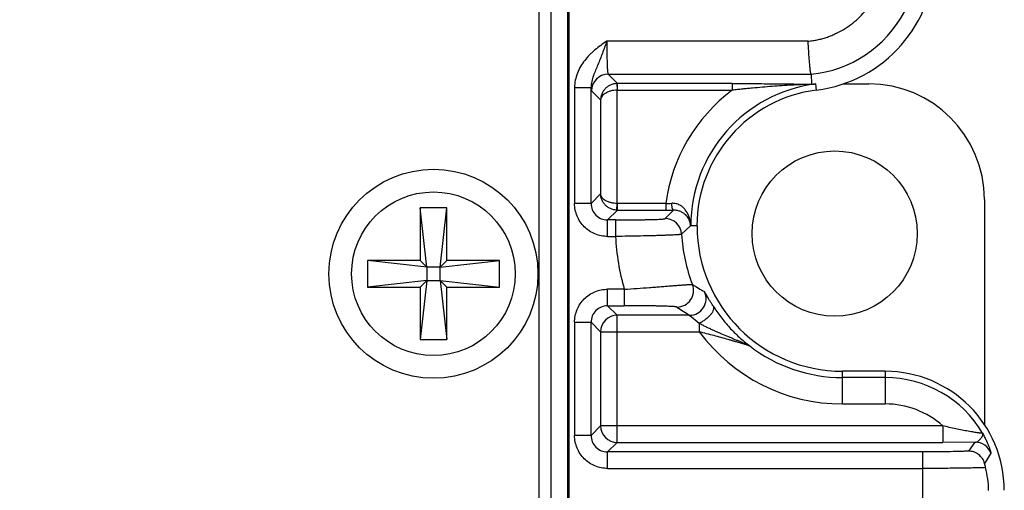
# Model space of a CAD drawing. Header units: inches. Extents: x 0 to 34, y 0 to 22.
# Tile 11 of 50: x 5.672 to 6.845, y 8.186 to 8.747. Entities that reach past the tile are written whole.
import ezdxf

# ---------------------------------------------------------------- set-up
doc = ezdxf.new("R2010")
doc.units = ezdxf.units.IN
doc.header["$LTSCALE"] = 1.87
doc.header["$MEASUREMENT"] = 0
doc.layers.get('0').update_dxf_attribs({"linetype": 'CONTINUOUS'})
doc.layers.add('DIMENSIONS', color=7, linetype='CONTINUOUS')
doc.styles.get("Standard").update_dxf_attribs({"font": 'txt', "width": 0.8})
doc.dimstyles.new('DIMSTYLE_1', dxfattribs={"dimtxt": 0.125, "dimasz": 0.18, "dimexe": 0.18, "dimexo": 0.0625, "dimgap": 0.09, "dimtad": 0, "dimtih": 1, "dimtoh": 1, "dimdec": 1, "dimdsep": 46, "dimtxsty": 'STANDARD', "dimblk": '_FILLED', "dimblk1": '_FILLED', "dimblk2": '_FILLED', "dimcen": 0.09, "dimadec": 0, "dimazin": 0, "dimtp": 0.1, "dimtm": 0.1, "dimtfac": 1, "dimtdec": 1, "dimtofl": 0, "dimtmove": 0, "dimatfit": 3, "dimldrblk": '_FILLED', "dimfxl": 1, "dimtolj": 1, "dimarcsym": 0})

# ---------------------------------------------------------------- blocks, each defined once
blk = doc.blocks.new('_FILLED')
at = {"color": 0, "linetype": 'BYBLOCK'}
blk.add_solid([(0, 0), (-1, 0.1736), (-1, -0.1736)], dxfattribs=at)
blk = doc.blocks.new('*D21')
at = {"layer": 'DIMENSIONS', "color": 2, "linetype": 'CONTINUOUS'}
for p, q in [((6.1345, 9.7858), (2.2098, 9.7858)), ((2.3348, 9.7858), (2.3348, 8.5133)), ((2.3348, 6.4338), (2.3348, 7.8571)), ((5.0303, 6.4338), (2.2098, 6.4338))]:
    blk.add_line(p, q, dxfattribs=at)
at = {"layer": 'DIMENSIONS', "color": 2, "linetype": 'CONTINUOUS', "xscale": 0.18, "yscale": 0.18, "zscale": 0.18}
for p, rotation in [((2.3348, 9.7858), 90), ((2.3348, 6.4338), 270)]:
    blk.add_blockref('_FILLED', p, dxfattribs=dict(at, rotation=rotation))
at = {"layer": 'DIMENSIONS', "color": 2, "linetype": 'CONTINUOUS', "insert": (2.3348, 8.4508), "char_height": 0.125, "width": 0.6, "attachment_point": 2, "line_spacing_factor": 0.9}
blk.add_mtext('85.7\\P[3.37]\\PMAX', dxfattribs=at)

msp = doc.modelspace()

# ---------------------------------------------------------------- linework, layer by layer
at = {"color": 7, "linetype": 'CONTINUOUS'}
for p, q in [((6.2902, 8.7588), (6.2902, 7.5638)), ((6.3052, 7.5638), (6.3052, 8.7588)), ((6.3248, 7.5638), (6.3248, 8.7588)), ((6.3262, 8.7588), (6.3262, 7.5638)), ((6.6111, 8.7209), (6.3713, 8.721)), ((6.3728, 8.6816), (6.6146, 8.6816)), ((6.3728, 8.6816), (6.3839, 8.6705)), ((6.6146, 8.6816), (6.6151, 8.6696)), ((6.3834, 8.6704), (6.3838, 8.6626)), ((6.5208, 8.6705), (6.3839, 8.6705)), ((6.3839, 8.6626), (6.3839, 8.6705)), ((6.5208, 8.6705), (6.5208, 8.6626)), ((6.6151, 8.6696), (6.6129, 8.6694)), ((6.6212, 8.6626), (6.6202, 8.67)), ((6.6531, 8.6701), (6.6833, 8.6701)), ((6.3329, 8.6657), (6.3526, 8.6657)), ((6.3329, 8.6657), (6.3329, 8.5276)), ((6.3526, 8.5276), (6.3526, 8.6657)), ((6.3639, 8.6511), (6.3531, 8.6619)), ((6.3836, 8.6626), (6.5208, 8.6626)), ((6.3836, 8.5275), (6.3836, 8.6626)), ((6.3639, 8.6511), (6.3639, 8.539)), ((6.3526, 8.5276), (6.3329, 8.5276)), ((6.3526, 8.5276), (6.3639, 8.539)), ((6.8211, 8.5323), (6.8211, 8.2642)), ((6.1808, 8.5223), (6.1488, 8.5223)), ((6.1488, 8.5223), (6.1488, 8.4598)), ((6.1568, 8.4518), (6.1488, 8.5223)), ((6.1728, 8.4518), (6.1808, 8.5223)), ((6.1808, 8.4598), (6.1808, 8.5223)), ((6.3839, 8.5196), (6.3723, 8.508)), ((6.3834, 8.5196), (6.3836, 8.5275)), ((6.4416, 8.5275), (6.3836, 8.5275)), ((6.3839, 8.5196), (6.3839, 8.5275)), ((6.3839, 8.5196), (6.4416, 8.5196)), ((6.4407, 8.5095), (6.4506, 8.5196)), ((6.4416, 8.5275), (6.4416, 8.5196)), ((6.3817, 8.508), (6.3723, 8.508)), ((6.3723, 8.4883), (6.3723, 8.508)), ((6.3817, 8.508), (6.3817, 8.4883)), ((6.4708, 8.5043), (6.4708, 8.506)), ((6.4711, 8.5008), (6.4604, 8.4908)), ((6.4713, 8.5009), (6.4711, 8.5008)), ((6.4787, 8.5008), (6.4713, 8.5009)), ((6.3723, 8.4883), (6.3817, 8.4883)), ((6.1488, 8.4598), (6.0863, 8.4598)), ((6.1568, 8.4518), (6.0863, 8.4598)), ((6.0863, 8.4598), (6.0863, 8.4278)), ((6.1488, 8.4598), (6.1568, 8.4518)), ((6.1728, 8.4518), (6.2433, 8.4598)), ((6.1728, 8.4518), (6.1808, 8.4598)), ((6.2433, 8.4598), (6.1808, 8.4598)), ((6.2433, 8.4278), (6.2433, 8.4598)), ((6.1728, 8.4518), (6.1568, 8.4518)), ((6.1568, 8.4518), (6.1568, 8.4358)), ((6.1728, 8.4358), (6.1728, 8.4518)), ((6.1568, 8.4358), (6.0863, 8.4278)), ((6.1568, 8.4358), (6.1488, 8.4278)), ((6.1568, 8.4358), (6.1488, 8.3653)), ((6.1568, 8.4358), (6.1728, 8.4358)), ((6.1728, 8.4358), (6.2433, 8.4278)), ((6.1808, 8.4278), (6.1728, 8.4358)), ((6.1728, 8.4358), (6.1808, 8.3653)), ((6.0863, 8.4278), (6.1488, 8.4278)), ((6.1488, 8.4278), (6.1488, 8.3653)), ((6.1808, 8.4278), (6.2433, 8.4278)), ((6.1808, 8.3653), (6.1808, 8.4278)), ((6.3921, 8.4254), (6.3723, 8.4254)), ((6.3723, 8.4057), (6.3723, 8.4254)), ((6.3921, 8.4254), (6.3921, 8.4057)), ((6.3723, 8.4057), (6.3921, 8.4057)), ((6.3723, 8.4057), (6.3836, 8.3943)), ((6.4699, 8.3943), (6.3836, 8.3943)), ((6.3836, 8.2429), (6.3836, 8.3943)), ((6.4699, 8.3943), (6.4814, 8.3848)), ((6.3329, 8.386), (6.3526, 8.386)), ((6.3329, 8.386), (6.3329, 8.2512)), ((6.3639, 8.3747), (6.3526, 8.386)), ((6.3526, 8.2512), (6.3526, 8.386)), ((6.4814, 8.3848), (6.4814, 8.3747)), ((6.1488, 8.3653), (6.1808, 8.3653)), ((6.3639, 8.3747), (6.4814, 8.3747)), ((6.3639, 8.3747), (6.3639, 8.2626)), ((6.703, 8.3276), (6.6519, 8.3276)), ((6.6519, 8.2887), (6.6519, 8.3276)), ((6.703, 8.3202), (6.6519, 8.3202)), ((6.703, 8.3276), (6.703, 8.2887)), ((6.6519, 8.2887), (6.703, 8.2887)), ((6.3526, 8.2512), (6.3639, 8.2626)), ((6.7715, 8.2626), (6.3639, 8.2626)), ((6.7715, 8.2626), (6.7715, 8.2429)), ((6.3526, 8.2512), (6.3329, 8.2512)), ((6.3836, 8.2429), (6.3723, 8.2315)), ((6.3836, 8.2429), (6.7715, 8.2429)), ((6.8102, 8.2431), (6.7715, 8.2429)), ((6.8024, 8.2325), (6.8102, 8.2431)), ((6.7475, 8.2315), (6.3723, 8.2315)), ((6.3723, 8.2119), (6.3723, 8.2315)), ((6.7475, 8.2315), (6.7475, 8.1293)), ((6.8288, 8.23), (6.8214, 8.2179)), ((6.3723, 8.2119), (6.7475, 8.2119))]:
    msp.add_line(p, q, dxfattribs=at)
for centre, radius in [((6.6428, 8.4917), 0.0984), ((6.1648, 8.4438), 0.1245), ((6.1648, 8.4438), 0.0975)]:
    msp.add_circle(centre, radius, dxfattribs=at)
for centre, radius, start, end in [((6.6007, 8.8228), 0.1615, 277.2918, 360), ((6.6007, 8.8228), 0.1419, 275.6192, 331.8602), ((6.3728, 8.6619), 0.0197, 90.0471, 179.9529), ((6.3839, 8.6508), 0.0197, 90.0157, 91.4764), ((6.6419, 8.5008), 0.1706, 97.2918, 180), ((6.6031, 8.8238), 0.1547, 273.6314, 276.3559), ((6.6833, 8.5323), 0.1378, 0, 90), ((6.6419, 8.5008), 0.2021, 126.8119, 172.405), ((6.6419, 8.5008), 0.1632, 97.2918, 180), ((6.3722, 8.5276), 0.0197, 179.9371, 270.0629), ((6.4189, 9.2215), 0.6944, 271.8665, 272.4678), ((6.3839, 8.5393), 0.0197, 268.5236, 269.9843), ((6.4416, 10.0046), 1.485, 269.9968, 270.3463), ((6.4407, 8.4898), 0.0197, 3.0268, 89.9503), ((6.4343, 8.5), 0.037, 1.4525, 9.3561), ((6.4514, 8.5008), 0.0197, 0.0672, 10.4721), ((6.4531, 8.5), 0.0182, 2.7804, 13.6455), ((6.6519, 8.5008), 0.1731, 180, 270), ((6.6519, 8.5008), 0.2705, 182.6505, 196.1867), ((6.6519, 8.5008), 0.1917, 182.9827, 201.3294), ((6.4549, 8.4239), 0.0197, 270.0783, 21.251), ((6.4699, 8.414), 0.0197, 270.0886, 25.407), ((6.7102, 8.8148), 0.451, 238.3099, 240.4418), ((6.3722, 8.386), 0.0197, 89.9371, 180.0629), ((6.7316, 8.809), 0.4904, 235.6447, 237.7431), ((6.3836, 8.3746), 0.0197, 90.0471, 179.9529), ((6.6519, 8.5008), 0.2121, 216.4923, 270), ((6.6519, 8.5008), 0.1806, 232.3663, 270), ((6.703, 8.1858), 0.1418, 0, 90), ((6.703, 8.1858), 0.1344, 30.448, 90), ((6.703, 8.1858), 0.1029, 48.2501, 90), ((6.3836, 8.2626), 0.0197, 180.0471, 269.9529), ((6.3722, 8.2512), 0.0197, 179.9371, 270.0629), ((6.8102, 8.2235), 0.0197, 19.3779, 89.9631), ((6.5887, 8.1551), 0.241, 13.9006, 15.119), ((6.7028, 8.1832), 0.1234, 1.2007, 13.926)]:
    msp.add_arc(centre, radius, start, end, dxfattribs=at)
for points, knots in [([(6.6111, 8.7209), (6.613, 8.7211), (6.6166, 8.7215), (6.6221, 8.7225), (6.6275, 8.7238), (6.6328, 8.7254), (6.638, 8.7273), (6.6448, 8.7302), (6.653, 8.7344), (6.6623, 8.7406), (6.6736, 8.7501), (6.6809, 8.7586), (6.6851, 8.7647)], [0, 0, 0, 0, 0.062537, 0.125072, 0.187612, 0.250147, 0.312685, 0.375222, 0.500251, 0.62528, 0.750309, 1, 1, 1, 1]), ([(6.3713, 8.721), (6.3688, 8.7193), (6.3641, 8.716), (6.3583, 8.7114), (6.3539, 8.7076), (6.3497, 8.7035), (6.3448, 8.6981), (6.3398, 8.6908), (6.336, 8.6829), (6.3335, 8.6744), (6.3329, 8.6686), (6.3329, 8.6657)], [0, 0, 0, 0, 0.125062, 0.250117, 0.312655, 0.37519, 0.500207, 0.625192, 0.750149, 0.875086, 1, 1, 1, 1]), ([(6.3713, 8.721), (6.3704, 8.7185), (6.3687, 8.7137), (6.3661, 8.7066), (6.3635, 8.6996), (6.3607, 8.693), (6.3579, 8.6864), (6.3553, 8.6799), (6.3532, 8.673), (6.3526, 8.6681), (6.3526, 8.6657)], [0, 0, 0, 0, 0.132192, 0.26231, 0.388888, 0.511763, 0.632143, 0.752392, 0.874656, 1, 1, 1, 1]), ([(6.3713, 8.721), (6.3713, 8.7185), (6.3713, 8.7135), (6.3714, 8.7063), (6.3715, 8.7006), (6.3716, 8.6964), (6.3717, 8.6936), (6.3718, 8.691), (6.3719, 8.6887), (6.372, 8.6867), (6.3722, 8.685), (6.3723, 8.6838), (6.3724, 8.683), (6.3725, 8.6826), (6.3725, 8.6822), (6.3726, 8.6819), (6.3727, 8.6817), (6.3727, 8.6816), (6.3728, 8.6816)], [0, 0, 0, 0, 0.19156, 0.375998, 0.546462, 0.624451, 0.696631, 0.762334, 0.820955, 0.871957, 0.914874, 0.949326, 0.963285, 0.97503, 0.984545, 0.991833, 0.996931, 1, 1, 1, 1]), ([(6.6107, 8.721), (6.6109, 8.7185), (6.6112, 8.7135), (6.6116, 8.7063), (6.6121, 8.6997), (6.6125, 8.6946), (6.6129, 8.691), (6.6131, 8.6887), (6.6133, 8.6867), (6.6136, 8.685), (6.6138, 8.6837), (6.614, 8.6827), (6.6142, 8.682), (6.6144, 8.6817), (6.6145, 8.6816), (6.6146, 8.6816)], [0, 0, 0, 0, 0.190843, 0.374624, 0.544545, 0.694336, 0.759927, 0.818495, 0.869509, 0.912518, 0.947162, 0.973197, 0.990573, 0.996161, 1, 1, 1, 1]), ([(6.3834, 8.6704), (6.3821, 8.6704), (6.3793, 8.6701), (6.3755, 8.6687), (6.3721, 8.6667), (6.3692, 8.6642), (6.3669, 8.6613), (6.3652, 8.658), (6.3642, 8.6546), (6.364, 8.6522), (6.3639, 8.6511)], [0, 0, 0, 0, 0.135326, 0.268811, 0.399028, 0.525387, 0.647964, 0.767375, 0.884589, 1, 1, 1, 1]), ([(6.5208, 8.6705), (6.5292, 8.6705), (6.5418, 8.6704), (6.5585, 8.6703), (6.5707, 8.6702), (6.5826, 8.6701), (6.5941, 8.6699), (6.6034, 8.6698), (6.6104, 8.6697), (6.6136, 8.6696), (6.6151, 8.6696)], [0, 0, 0, 0, 0.268926, 0.400558, 0.529634, 0.655911, 0.778826, 0.897, 0.952171, 1, 1, 1, 1]), ([(6.6129, 8.6694), (6.6094, 8.6693), (6.6023, 8.6691), (6.5913, 8.6685), (6.5799, 8.6679), (6.5644, 8.6667), (6.5507, 8.6655), (6.5388, 8.6644), (6.5328, 8.6638), (6.5268, 8.6632), (6.5228, 8.6628), (6.5208, 8.6626)], [0, 0, 0, 0, 0.112388, 0.233232, 0.356845, 0.48242, 0.738555, 0.803533, 0.868816, 0.934339, 1, 1, 1, 1]), ([(6.3531, 8.6619), (6.3531, 8.662), (6.353, 8.6621), (6.3529, 8.6623), (6.3529, 8.6626), (6.3528, 8.663), (6.3528, 8.6636), (6.3527, 8.6644), (6.3526, 8.6652), (6.3526, 8.6657)], [0, 0, 0, 0, 0.034897, 0.09485, 0.180878, 0.293018, 0.431181, 0.595219, 1, 1, 1, 1]), ([(6.3836, 8.6626), (6.3823, 8.6626), (6.3796, 8.6624), (6.3758, 8.6616), (6.3724, 8.6604), (6.3695, 8.6589), (6.3671, 8.6572), (6.3654, 8.6553), (6.3643, 8.6532), (6.364, 8.6518), (6.3639, 8.6511)], [0, 0, 0, 0, 0.165226, 0.323727, 0.47041, 0.602519, 0.719504, 0.822556, 0.914245, 1, 1, 1, 1]), ([(6.3723, 8.4883), (6.3671, 8.4882), (6.3568, 8.4903), (6.3437, 8.4991), (6.335, 8.5122), (6.3329, 8.5225), (6.3329, 8.5276)], [0, 0, 0, 0, 0.24997, 0.5, 0.75003, 1, 1, 1, 1]), ([(6.3834, 8.5196), (6.3821, 8.5197), (6.3793, 8.52), (6.3755, 8.5213), (6.3721, 8.5233), (6.3692, 8.5259), (6.3669, 8.5288), (6.3652, 8.5321), (6.3642, 8.5355), (6.364, 8.5378), (6.3639, 8.539)], [0, 0, 0, 0, 0.13533, 0.268809, 0.399029, 0.525382, 0.64795, 0.767358, 0.884577, 1, 1, 1, 1]), ([(6.3836, 8.5275), (6.3823, 8.5275), (6.3796, 8.5277), (6.3758, 8.5285), (6.3724, 8.5296), (6.3695, 8.5311), (6.3671, 8.5329), (6.3654, 8.5348), (6.3643, 8.5368), (6.364, 8.5383), (6.3639, 8.539)], [0, 0, 0, 0, 0.16523, 0.32373, 0.470413, 0.602517, 0.71949, 0.822533, 0.914226, 1, 1, 1, 1]), ([(6.4708, 8.506), (6.4706, 8.5072), (6.47, 8.5097), (6.4684, 8.5146), (6.4657, 8.5193), (6.4619, 8.5233), (6.4583, 8.5258), (6.4538, 8.5275), (6.4505, 8.5278), (6.4488, 8.5278)], [0, 0, 0, 0, 0.111421, 0.224452, 0.457685, 0.581261, 0.71175, 0.851294, 1, 1, 1, 1]), ([(6.4506, 8.5196), (6.4505, 8.5197), (6.4503, 8.5198), (6.4501, 8.52), (6.4499, 8.5204), (6.4496, 8.5211), (6.4493, 8.5222), (6.4491, 8.5234), (6.4489, 8.5253), (6.4488, 8.5268), (6.4488, 8.5278)], [0, 0, 0, 0, 0.042844, 0.072508, 0.109349, 0.206957, 0.335451, 0.488988, 0.658025, 1, 1, 1, 1]), ([(6.4708, 8.5043), (6.4704, 8.506), (6.469, 8.5095), (6.466, 8.5134), (6.4626, 8.5161), (6.4593, 8.518), (6.4552, 8.5193), (6.4522, 8.5197), (6.4506, 8.5196)], [0, 0, 0, 0, 0.192844, 0.409377, 0.532713, 0.670263, 0.825685, 1, 1, 1, 1]), ([(6.3817, 8.508), (6.3854, 8.508), (6.3929, 8.508), (6.4036, 8.5081), (6.4122, 8.5082), (6.4185, 8.5083), (6.4228, 8.5084), (6.4266, 8.5085), (6.4301, 8.5086), (6.4331, 8.5087), (6.4353, 8.5088), (6.4368, 8.5089), (6.4378, 8.509), (6.4386, 8.5091), (6.4393, 8.5092), (6.4398, 8.5092), (6.4402, 8.5093), (6.4405, 8.5094), (6.4407, 8.5094), (6.4407, 8.5095)], [0, 0, 0, 0, 0.191768, 0.376437, 0.547076, 0.625219, 0.697588, 0.763395, 0.822072, 0.873091, 0.916006, 0.934252, 0.950308, 0.964159, 0.975793, 0.9852, 0.992366, 0.997286, 1, 1, 1, 1]), ([(6.4604, 8.4908), (6.4603, 8.4908), (6.4603, 8.4908), (6.4601, 8.4907), (6.4597, 8.4906), (6.4592, 8.4906), (6.4585, 8.4905), (6.4575, 8.4904), (6.4565, 8.4903), (6.4552, 8.4902), (6.4532, 8.4901), (6.4502, 8.49), (6.4462, 8.4898), (6.4416, 8.4896), (6.4365, 8.4894), (6.4308, 8.4892), (6.4224, 8.489), (6.411, 8.4887), (6.3966, 8.4885), (6.3867, 8.4883), (6.3817, 8.4883)], [0, 0, 0, 0, 0.001004, 0.002555, 0.007354, 0.014442, 0.023814, 0.035453, 0.049337, 0.065432, 0.083704, 0.126603, 0.177637, 0.236332, 0.302139, 0.374447, 0.452579, 0.623355, 0.808117, 1, 1, 1, 1]), ([(6.3329, 8.386), (6.3329, 8.3911), (6.335, 8.4015), (6.3437, 8.4146), (6.3568, 8.4233), (6.3671, 8.4254), (6.3723, 8.4254)], [0, 0, 0, 0, 0.24997, 0.5, 0.75003, 1, 1, 1, 1]), ([(6.3921, 8.4254), (6.3972, 8.4257), (6.4072, 8.4264), (6.4196, 8.4273), (6.4291, 8.428), (6.4358, 8.4285), (6.4421, 8.429), (6.448, 8.4295), (6.4533, 8.4299), (6.4581, 8.4302), (6.4623, 8.4305), (6.4654, 8.4308), (6.4676, 8.4309), (6.4689, 8.431), (6.4701, 8.431), (6.4711, 8.4311), (6.4719, 8.4311), (6.4725, 8.4311), (6.4729, 8.4311), (6.4731, 8.4311), (6.4732, 8.431), (6.4732, 8.431)], [0, 0, 0, 0, 0.188722, 0.370894, 0.457532, 0.540177, 0.618084, 0.690528, 0.756815, 0.816291, 0.868332, 0.912367, 0.931227, 0.94791, 0.962368, 0.974554, 0.984427, 0.99196, 0.99714, 0.998854, 1, 1, 1, 1]), ([(6.4981, 8.4053), (6.4973, 8.4064), (6.4959, 8.4087), (6.4939, 8.412), (6.4922, 8.4149), (6.4909, 8.4171), (6.4901, 8.4186), (6.4895, 8.4196), (6.4891, 8.4204), (6.4887, 8.4211), (6.4883, 8.4216), (6.488, 8.422), (6.4879, 8.4223), (6.4877, 8.4224), (6.4877, 8.4225), (6.4877, 8.4225)], [0, 0, 0, 0, 0.209625, 0.400581, 0.569583, 0.713357, 0.774904, 0.829335, 0.876545, 0.916406, 0.948793, 0.973581, 0.99065, 0.996275, 1, 1, 1, 1]), ([(6.4549, 8.4042), (6.4548, 8.4042), (6.4547, 8.4043), (6.4543, 8.4044), (6.4538, 8.4044), (6.4532, 8.4045), (6.4524, 8.4046), (6.451, 8.4047), (6.449, 8.4048), (6.4462, 8.4049), (6.4429, 8.4051), (6.4391, 8.4052), (6.4349, 8.4053), (6.4304, 8.4054), (6.4238, 8.4055), (6.4149, 8.4056), (6.4037, 8.4057), (6.396, 8.4057), (6.3921, 8.4057)], [0, 0, 0, 0, 0.003267, 0.008869, 0.016862, 0.027256, 0.040037, 0.055129, 0.091876, 0.136834, 0.189682, 0.249975, 0.316595, 0.388882, 0.466452, 0.633793, 0.813473, 1, 1, 1, 1]), ([(6.4981, 8.4053), (6.4982, 8.405), (6.4985, 8.4044), (6.4986, 8.4034), (6.4986, 8.4023), (6.4982, 8.4005), (6.4971, 8.398), (6.495, 8.3949), (6.492, 8.3919), (6.4886, 8.389), (6.485, 8.3867), (6.4826, 8.3853), (6.4814, 8.3848)], [0, 0, 0, 0, 0.031918, 0.066945, 0.106399, 0.151325, 0.259946, 0.393393, 0.545083, 0.70405, 0.858701, 1, 1, 1, 1]), ([(6.4981, 8.4053), (6.5009, 8.4009), (6.507, 8.3921), (6.5173, 8.3797), (6.527, 8.37), (6.5352, 8.3628), (6.5394, 8.3594), (6.5416, 8.3578)], [0, 0, 0, 0, 0.240427, 0.492934, 0.748245, 0.875697, 1, 1, 1, 1]), ([(6.5416, 8.3578), (6.5413, 8.358), (6.5406, 8.3584), (6.539, 8.3592), (6.5366, 8.3603), (6.5334, 8.3616), (6.5299, 8.363), (6.5262, 8.3645), (6.5223, 8.3661), (6.5183, 8.3677), (6.5129, 8.37), (6.5075, 8.3723), (6.502, 8.3747), (6.4978, 8.3766), (6.4936, 8.3785), (6.4902, 8.3801), (6.4874, 8.3815), (6.4854, 8.3826), (6.4834, 8.3836), (6.482, 8.3844), (6.4814, 8.3848)], [0, 0, 0, 0, 0.016217, 0.035694, 0.081846, 0.134972, 0.193001, 0.254325, 0.31773, 0.382671, 0.448839, 0.583879, 0.652432, 0.72152, 0.791023, 0.860782, 0.895686, 0.930555, 0.965358, 1, 1, 1, 1]), ([(6.5416, 8.3578), (6.5415, 8.3578), (6.5414, 8.3579), (6.5409, 8.358), (6.5402, 8.3583), (6.5391, 8.3586), (6.5378, 8.359), (6.5364, 8.3595), (6.5343, 8.3601), (6.5314, 8.361), (6.5277, 8.362), (6.5239, 8.3631), (6.52, 8.3643), (6.5146, 8.3658), (6.5076, 8.3678), (6.499, 8.3701), (6.4902, 8.3724), (6.4843, 8.3739), (6.4814, 8.3747)], [0, 0, 0, 0, 0.00333, 0.008235, 0.022191, 0.040587, 0.062319, 0.086619, 0.112878, 0.169685, 0.230507, 0.294125, 0.35982, 0.42716, 0.565652, 0.708019, 0.853196, 1, 1, 1, 1]), ([(6.8189, 8.2539), (6.8189, 8.2539), (6.8188, 8.2539), (6.8187, 8.2539), (6.8185, 8.2538), (6.818, 8.2538), (6.8175, 8.2539), (6.8168, 8.2539), (6.8159, 8.254), (6.8149, 8.2541), (6.8134, 8.2543), (6.8112, 8.2546), (6.8083, 8.2551), (6.8051, 8.2556), (6.8017, 8.2562), (6.7982, 8.2568), (6.7933, 8.2578), (6.7869, 8.2591), (6.7793, 8.2608), (6.7741, 8.262), (6.7715, 8.2626)], [0, 0, 0, 0, 0.000882, 0.002436, 0.007907, 0.016627, 0.028551, 0.043564, 0.061498, 0.082159, 0.105353, 0.15856, 0.219446, 0.286457, 0.358179, 0.433418, 0.511222, 0.671642, 0.835296, 1, 1, 1, 1]), ([(6.3723, 8.2119), (6.3671, 8.2118), (6.3568, 8.2139), (6.3437, 8.2227), (6.335, 8.2358), (6.3329, 8.2461), (6.3329, 8.2512)], [0, 0, 0, 0, 0.24997, 0.5, 0.75003, 1, 1, 1, 1]), ([(6.8102, 8.2431), (6.8109, 8.2432), (6.8122, 8.2435), (6.8139, 8.2445), (6.8152, 8.2456), (6.8161, 8.2466), (6.817, 8.2476), (6.8178, 8.2487), (6.8185, 8.2499), (6.819, 8.251), (6.8193, 8.2521), (6.8192, 8.2532), (6.819, 8.2537), (6.8189, 8.2539)], [0, 0, 0, 0, 0.1256, 0.253891, 0.388452, 0.457646, 0.527115, 0.662631, 0.726579, 0.786801, 0.896104, 0.947657, 1, 1, 1, 1]), ([(6.8189, 8.2539), (6.8198, 8.2524), (6.8214, 8.2493), (6.8235, 8.2449), (6.8253, 8.2409), (6.8265, 8.2379), (6.8273, 8.2357), (6.8277, 8.2344), (6.8281, 8.2331), (6.8284, 8.2321), (6.8286, 8.2313), (6.8287, 8.2307), (6.8288, 8.2304), (6.8288, 8.2302), (6.8288, 8.2301), (6.8288, 8.23), (6.8288, 8.23)], [0, 0, 0, 0, 0.207169, 0.397067, 0.56555, 0.710246, 0.772905, 0.828732, 0.877317, 0.918268, 0.951253, 0.975962, 0.985137, 0.992175, 0.997091, 1, 1, 1, 1]), ([(6.8024, 8.2325), (6.8011, 8.2324), (6.7982, 8.2323), (6.791, 8.232), (6.7797, 8.2318), (6.7644, 8.2316), (6.7533, 8.2315), (6.7475, 8.2315)], [0, 0, 0, 0, 0.070395, 0.161119, 0.395647, 0.683981, 1, 1, 1, 1]), ([(6.8214, 8.2179), (6.8208, 8.22), (6.819, 8.224), (6.8145, 8.2287), (6.8088, 8.2318), (6.8045, 8.2325), (6.8024, 8.2325)], [0, 0, 0, 0, 0.251916, 0.50277, 0.752084, 1, 1, 1, 1]), ([(6.8226, 8.2129), (6.8211, 8.2128), (6.8174, 8.2127), (6.811, 8.2125), (6.8031, 8.2123), (6.7899, 8.2121), (6.7712, 8.2119), (6.7557, 8.2119), (6.7475, 8.2119)], [0, 0, 0, 0, 0.062371, 0.148058, 0.254735, 0.379928, 0.673804, 1, 1, 1, 1])]:
    msp.add_open_spline(points, degree=3, knots=knots, dxfattribs=at)

# ---------------------------------------------------------------- dimensions: what is measured, and where the dimension line sits
at = {"layer": 'DIMENSIONS', "color": 2, "linetype": 'CONTINUOUS'}
dim = msp.add_linear_dim(base=(2.3348, 6.4338), p1=(6.1345, 9.7858), p2=(5.0303, 6.4338), angle=270, text='85.7\\P[3.37]\\PMAX', dimstyle='DIMSTYLE_1', dxfattribs=at)
dim.commit()
dim.dimension.update_dxf_attribs({"geometry": '*D21', "text_midpoint": (2.0348, 8.1852), "dimtype": 160})

doc.saveas('drawing.dxf')
